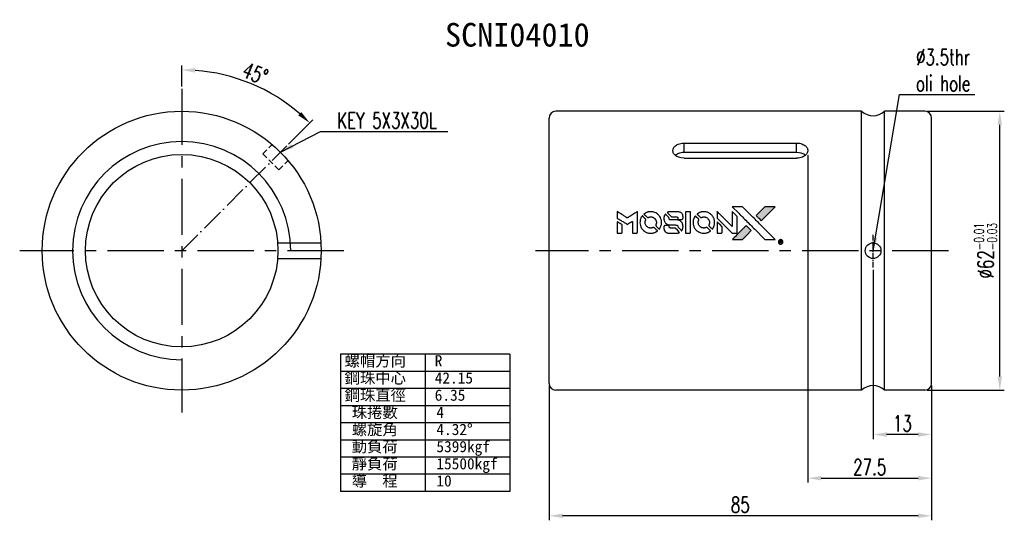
# Model space of a CAD drawing. Extents: x 28 to 247, y 49 to 160.
import ezdxf

# ---------------------------------------------------------------- set-up
doc = ezdxf.new("R2010")
doc.units = 0
doc.header["$MEASUREMENT"] = 0
for name, pattern in [('CENTER', [2, 1.25, -0.25, 0.25, -0.25]), ('CL-5', [7.1, 5, -1, 0.1, -1]), ('HIDDEN', [0.375, 0.25, -0.125])]:
    doc.linetypes.add(name, pattern=pattern)
doc.layers.get('0').update_dxf_attribs({"linetype": 'CONTINUOUS'})
doc.layers.add('CL', color=1, linetype='CL-5')
doc.layers.add('HID', color=2, linetype='HIDDEN')
doc.styles.add('CHN', font='SIMPLEX.shx', dxfattribs={"width": 0.7, "bigfont": 'CHINESET.shx'})
doc.styles.add('T', font='kaiu.ttf')
doc.dimstyles.get("Standard").update_dxf_attribs({"dimscale": 0, "dimtxt": 4, "dimasz": 3, "dimexe": 1, "dimexo": 0.5, "dimgap": 1, "dimtad": 1, "dimdsep": 46, "dimtxsty": 'CHN', "dimcen": 0.09, "dimclrd": 256, "dimclre": 256, "dimclrt": 256, "dimadec": 0, "dimazin": 0, "dimtp": 1, "dimtm": 1, "dimtfac": 0.6, "dimtix": 1, "dimtmove": 2, "dimatfit": 3, "dimfxl": 1, "dimtvp": 0.85, "dimtolj": 1, "dimarcsym": 0})

# ---------------------------------------------------------------- blocks, each defined once
blk = doc.blocks.new('*D4')
at = {"color": 0, "lineweight": -2, "transparency": 16777216}
for p, q in [((229.93, 139.57), (247.09, 139.57)), ((246.09, 80.57), (246.09, 136.57)), ((229.93, 77.57), (247.09, 77.57))]:
    blk.add_line(p, q, dxfattribs=at)
at = {"color": 0, "transparency": 16777216}
for points in [[(245.59, 136.57), (246.59, 136.57), (246.09, 139.57)], [(245.59, 80.57), (246.59, 80.57), (246.09, 77.57)]]:
    blk.add_solid(points, dxfattribs=at)
at = {"color": 0, "transparency": 16777216, "insert": (242.94, 108.57), "char_height": 3.5, "attachment_point": 5, "rotation": 90, "style": 'CHN'}
blk.add_mtext('\\A1;%%C62{\\H2.1;\\S-0.01^ -0.03;}', dxfattribs=at)
blk = doc.blocks.new('*D3')
at = {"color": 0, "lineweight": -2, "transparency": 16777216}
for p, q in [((203.43, 129.8), (203.43, 57)), ((230.93, 78.57), (230.93, 57)), ((206.43, 58), (227.93, 58))]:
    blk.add_line(p, q, dxfattribs=at)
at = {"color": 0, "transparency": 16777216}
for points in [[(206.43, 58.5), (206.43, 57.5), (203.43, 58)], [(227.93, 58.5), (227.93, 57.5), (230.93, 58)]]:
    blk.add_solid(points, dxfattribs=at)
at = {"color": 0, "transparency": 16777216, "insert": (217.18, 60.45), "char_height": 3.5, "attachment_point": 5, "style": 'CHN'}
blk.add_mtext('\\A1;27.5', dxfattribs=at)
blk = doc.blocks.new('*D2')
at = {"color": 0, "lineweight": -2, "transparency": 16777216}
for p, q in [((217.93, 104.32), (217.93, 66.7)), ((230.93, 78.57), (230.93, 66.7)), ((227.93, 67.7), (220.93, 67.7))]:
    blk.add_line(p, q, dxfattribs=at)
at = {"color": 0, "transparency": 16777216}
for points in [[(220.93, 68.2), (220.93, 67.2), (217.93, 67.7)], [(227.93, 68.2), (227.93, 67.2), (230.93, 67.7)]]:
    blk.add_solid(points, dxfattribs=at)
at = {"color": 0, "transparency": 16777216, "insert": (224.43, 70.15), "char_height": 3.5, "attachment_point": 5, "style": 'CHN'}
blk.add_mtext('\\A1;13', dxfattribs=at)
blk = doc.blocks.new('*D1')
at = {"color": 0, "lineweight": -2, "transparency": 16777216}
for p, q in [((145.93, 78.57), (145.93, 48.63)), ((230.93, 78.57), (230.93, 48.63)), ((227.93, 49.63), (148.93, 49.63))]:
    blk.add_line(p, q, dxfattribs=at)
at = {"color": 0, "transparency": 16777216}
for points in [[(148.93, 50.13), (148.93, 49.13), (145.93, 49.63)], [(227.93, 50.13), (227.93, 49.13), (230.93, 49.63)]]:
    blk.add_solid(points, dxfattribs=at)
at = {"color": 0, "transparency": 16777216, "insert": (188.43, 52.08), "char_height": 3.5, "attachment_point": 5, "style": 'CHN'}
blk.add_mtext('\\A1;85', dxfattribs=at)
blk = doc.blocks.new('*D5')
at = {"color": 0, "lineweight": -2, "transparency": 16777216}
for p, q in [((64.28, 145.07), (64.28, 149.77)), ((87.98, 132.24), (93.44, 137.69))]:
    blk.add_line(p, q, dxfattribs=at)
blk.add_arc((64.28, 108.54), 40.24, 49.2728, 85.7272, dxfattribs=at)
at = {"color": 0, "transparency": 16777216}
for points in [[(67.26, 148.16), (67.29, 149.16), (64.28, 148.77)], [(90.87, 139.39), (90.19, 138.66), (92.73, 136.99)]]:
    blk.add_solid(points, dxfattribs=at)
at = {"color": 0, "transparency": 16777216, "insert": (80.61, 147.97), "char_height": 3.5, "attachment_point": 5, "rotation": 337.5, "style": 'CHN'}
blk.add_mtext('\\A1;45°', dxfattribs=at)

msp = doc.modelspace()

# ---------------------------------------------------------------- hatches: boundary and pattern name
at = {"linetype": 'Continuous'}
h = msp.add_hatch(color=0, dxfattribs=at)
h.dxf.hatch_style = 1
h.paths.add_polyline_path([(196.176, 118.351), (195.042, 118.351), (193.907, 118.351), (192.93, 117.366, 0.000288), (192.555, 116.989, 0.000479), (192.239, 116.669, 0.000013), (191.954, 116.38, 0.197177), (191.952, 116.376, 0.1112764), (191.953, 116.373, 0.0015954), (192.299, 116.024, 0.0005055), (192.514, 115.808), (193.076, 115.246), (194.626, 116.799)])
h.paths.add_polyline_path([(189.871, 112.046), (190.864, 113.039), (190.301, 113.603, 0.000476), (190.084, 113.819, 0.0015067), (189.734, 114.166, 0.2256647), (189.729, 114.166, 0.0011115), (189.255, 113.693, 0.0003511), (188.961, 113.399, 0.000108), (187.719, 112.152, 0.0006916), (187.092, 111.52, 0.0000771), (186.658, 111.082, 0.1975269), (186.652, 111.066, 0.2961744), (186.656, 111.059, 0.0041949), (187.212, 111.053, 0.0005293), (187.765, 111.053), (188.878, 111.053)])

# ---------------------------------------------------------------- linework, layer by layer
at = {"color": 0, "linetype": 'CENTER', "ltscale": 10}
for p, q in [((64.276, 144.573), (64.276, 72.573)), ((100.276, 108.573), (28.276, 108.573)), ((234.657, 108.573), (142.93, 108.573))]:
    msp.add_line(p, q, dxfattribs=at)
at = {"color": 0, "linetype": 'Continuous', "ltscale": 5}
for p, q in [((145.93, 79.073), (145.93, 138.073)), ((215.38, 139.573), (147.43, 139.573)), ((229.43, 139.573), (220.479, 139.573)), ((230.93, 79.073), (230.93, 138.073)), ((215.38, 77.573), (147.43, 77.573)), ((229.43, 77.573), (220.479, 77.573))]:
    msp.add_line(p, q, dxfattribs=at)
at = {"color": 0}
for p, q in [((215.38, 77.573), (215.38, 139.573)), ((220.479, 77.573), (220.479, 139.573)), ((137.223, 85.548), (99.601, 85.548)), ((99.601, 85.548), (99.601, 55.048)), ((118.412, 85.548), (118.412, 55.048)), ((137.223, 85.548), (137.223, 55.048)), ((137.223, 81.735), (99.601, 81.735)), ((137.223, 77.923), (99.601, 77.923)), ((137.223, 74.11), (99.601, 74.11)), ((137.223, 70.298), (99.601, 70.298)), ((137.223, 66.485), (99.601, 66.485)), ((137.223, 62.673), (99.601, 62.673)), ((137.223, 58.86), (99.601, 58.86)), ((137.223, 55.048), (99.601, 55.048))]:
    msp.add_line(p, q, dxfattribs=at)
at = {"color": 0, "linetype": 'Continuous'}
for p, q in [((175.93, 132.511), (200.93, 132.511)), ((175.93, 130.471), (175.93, 132.511)), ((200.93, 130.471), (200.93, 132.511)), ((175.93, 130.471), (200.93, 130.471)), ((175.93, 129.139), (200.93, 129.139))]:
    msp.add_line(p, q, dxfattribs=at)
at = {"color": 0, "ltscale": 5}
for p, q in [((85.605, 110.323), (95.227, 110.323)), ((85.605, 106.823), (95.227, 106.823))]:
    msp.add_line(p, q, dxfattribs=at)
at = {"color": 0, "linetype": 'Continuous'}
for points in [[(175.93, 129.139), (175.304, 129.193), (175.001, 129.26), (174.74, 129.342), (174.518, 129.434), (174.332, 129.528), (174.129, 129.655), (173.972, 129.776), (173.815, 129.926), (173.704, 130.057), (173.604, 130.207), (173.524, 130.366), (173.471, 130.521), (173.437, 130.698), (173.43, 130.825), (173.43, 130.825), (173.484, 131.175), (173.55, 131.341), (173.637, 131.497), (173.741, 131.64), (173.859, 131.769), (174.031, 131.922), (174.21, 132.048), (174.387, 132.151), (174.616, 132.259), (174.895, 132.36), (175.205, 132.438), (175.505, 132.486), (175.823, 132.509), (175.93, 132.511)], [(200.93, 132.511), (201.556, 132.457), (201.859, 132.39), (202.12, 132.307), (202.342, 132.216), (202.528, 132.121), (202.73, 131.994), (202.887, 131.873), (203.045, 131.724), (203.155, 131.593), (203.256, 131.443), (203.336, 131.283), (203.389, 131.128), (203.423, 130.952), (203.43, 130.825), (203.43, 130.825), (203.375, 130.474), (203.31, 130.309), (203.223, 130.153), (203.118, 130.01), (203.001, 129.881), (202.829, 129.728), (202.65, 129.602), (202.473, 129.499), (202.244, 129.391), (201.964, 129.29), (201.654, 129.211), (201.355, 129.164), (201.037, 129.141), (200.93, 129.139)], [(173.939, 129.805), (174.294, 130.06), (174.53, 130.182), (174.746, 130.27), (175.004, 130.351), (175.285, 130.414), (175.553, 130.452), (175.835, 130.47), (175.93, 130.471)], [(200.93, 130.471), (201.539, 130.421), (201.846, 130.354), (202.083, 130.281), (202.322, 130.186), (202.54, 130.075), (202.716, 129.965), (202.873, 129.846), (202.921, 129.805)]]:
    msp.add_lwpolyline(points, dxfattribs=at)
at = {"color": 0}
for points in [[(187.986, 116.987, -0.000056), (188.665, 116.306, -0.000021), (189.617, 115.352, -0.000021), (190.654, 114.312, -0.000025), (191.627, 113.338), (193.905, 111.053), (195.035, 111.056), (196.164, 111.058), (194.641, 112.591, 0.000274), (193.909, 113.328, 0.000123), (192.946, 114.295, 0.000121), (191.927, 115.316, 0.000165), (191.008, 116.238), (188.898, 118.351), (187.761, 118.351), (186.624, 118.351)], [(192.93, 117.366, 0.000288), (192.555, 116.988, 0.000479), (192.239, 116.669, 0.000013), (191.954, 116.38, 0.197177), (191.952, 116.376, 0.197497), (191.954, 116.372, 0.00004), (192.117, 116.207, 0.000836), (192.299, 116.024, 0.000505), (192.514, 115.808), (193.076, 115.246), (194.626, 116.799), (196.176, 118.351), (195.042, 118.351), (193.907, 118.351)], [(161.065, 116.533), (161.065, 115.811), (161.263, 115.69, -0.000297), (161.384, 115.615, -0.000037), (161.648, 115.453, -0.000043), (161.963, 115.261, -0.000036), (162.298, 115.055, 0.000044), (162.625, 114.854, 0.000063), (162.917, 114.676, 0.000035), (163.163, 114.525, 0.0009), (163.231, 114.484), (163.327, 114.425), (163.454, 114.503, 0.001175), (163.527, 114.548, 0.000208), (163.664, 114.633, 0.000225), (163.824, 114.733, 0.000203), (163.99, 114.837, -0.000711), (164.148, 114.935, -0.001119), (164.284, 115.019, -0.000263), (164.403, 115.092, -0.04589), (164.417, 115.099, -0.519312), (164.428, 115.091, -0.001914), (164.432, 114.897, -0.003124), (164.434, 114.578, -0.000285), (164.435, 113.782), (164.435, 112.459), (164.896, 112.459, 0.001727), (165.227, 112.46, 0.025279), (165.344, 112.467, 0.073886), (165.412, 112.484, 0.07426), (165.472, 112.521, 0.03264), (165.487, 112.536, 0.01784), (165.504, 112.556, 0.017712), (165.52, 112.577, 0.026854), (165.532, 112.597), (165.556, 112.643), (165.559, 114.951), (165.562, 117.26), (165.537, 117.243, -0.004595), (165.519, 117.232, -0.00016), (165.448, 117.188, -0.000298), (165.365, 117.137, -0.000208), (165.272, 117.079, 0.000986), (164.997, 116.908, 0.00025), (164.551, 116.629, 0.000268), (164.075, 116.331, 0.000436), (163.672, 116.077, -0.002932), (163.539, 115.995, -0.004718), (163.425, 115.926, -0.001113), (163.325, 115.867, -0.227179), (163.313, 115.866, -0.045982), (163.302, 115.872, -0.000145), (163.167, 115.954, -0.000825), (163.015, 116.048, -0.000517), (162.837, 116.159, 0.000056), (162.227, 116.538, 0.000289), (161.89, 116.747, 0.000481), (161.638, 116.903, 0.000418), (161.374, 117.065), (161.065, 117.256)], [(166.581, 116.261, 0.064158), (166.285, 115.707, 0.06356), (166.138, 115.093, 0.064004), (166.15, 114.467, 0.066747), (166.322, 113.873, 0.04321), (166.525, 113.502, 0.044737), (166.786, 113.176, 0.044901), (167.101, 112.902, 0.044184), (167.461, 112.688, 0.026293), (167.735, 112.573, 0.033344), (167.998, 112.498, 0.033227), (168.27, 112.459, 0.025815), (168.569, 112.451, 0.023119), (168.855, 112.471, 0.031044), (169.11, 112.518, 0.031337), (169.356, 112.595, 0.024258), (169.613, 112.709, 0.015622), (169.703, 112.757, 0.008495), (169.811, 112.822, 0.008415), (169.913, 112.889, 0.020814), (169.985, 112.942), (170.018, 112.969), (169.674, 113.316, 0.002843), (169.416, 113.574, 0.033917), (169.31, 113.666, 0.087906), (169.23, 113.706, 0.073302), (169.136, 113.72, 0.022047), (169.09, 113.718, 0.026465), (169.048, 113.712, 0.022233), (169, 113.7, 0.009985), (168.939, 113.681, -0.039011), (168.717, 113.626, -0.044398), (168.499, 113.609, -0.045096), (168.284, 113.63, -0.04265), (168.073, 113.69, -0.071154), (167.774, 113.855, -0.068827), (167.53, 114.098, -0.068713), (167.36, 114.399, -0.070507), (167.281, 114.731, -0.028605), (167.275, 114.874, -0.031418), (167.287, 115.012, -0.031044), (167.315, 115.148, -0.02668), (167.362, 115.288, 0.038913), (167.387, 115.37, 0.043732), (167.398, 115.452, 0.047754), (167.395, 115.527, 0.075756), (167.376, 115.589, 0.07294), (167.354, 115.621, 0.003456), (167.267, 115.716, 0.005023), (167.152, 115.836, 0.002422), (167.002, 115.988, 0.000819), (166.867, 116.124, 0.001349), (166.752, 116.238, 0.0001), (166.649, 116.34, 0.205335), (166.645, 116.342, 0.219821), (166.641, 116.34, 0.002494), (166.623, 116.318, 0.007089), (166.604, 116.292, 0.004494)], [(168.268, 117.234, 0.024131), (168.063, 117.202, 0.022344), (167.856, 117.15, 0.021883), (167.651, 117.079, 0.020884), (167.449, 116.989, 0.010669), (167.335, 116.929, 0.010389), (167.222, 116.863, 0.010913), (167.121, 116.799, 0.022227), (167.046, 116.744), (167.018, 116.721), (167.381, 116.365, 0.002452), (167.522, 116.227, 0.003628), (167.648, 116.107, 0.001662), (167.756, 116.007, 0.070159), (167.782, 115.989, 0.047671), (167.803, 115.981, 0.018624), (167.833, 115.974, 0.017921), (167.866, 115.968, 0.018804), (167.899, 115.965, 0.018255), (167.945, 115.964, 0.041312), (167.979, 115.968, 0.037164), (168.014, 115.977, 0.012342), (168.065, 115.996, -0.015101), (168.186, 116.04, -0.035998), (168.279, 116.064, -0.033244), (168.378, 116.075, -0.011249), (168.524, 116.079, -0.004059), (168.643, 116.078, -0.019693), (168.711, 116.074, -0.027943), (168.766, 116.066, -0.014411), (168.834, 116.049, -0.033089), (168.996, 115.994, -0.033887), (169.149, 115.917, -0.034021), (169.288, 115.822, -0.033942), (169.414, 115.708, -0.02816), (169.526, 115.578, -0.035032), (169.614, 115.444, -0.035269), (169.683, 115.301, -0.029196), (169.735, 115.14, -0.037862), (169.769, 114.954, -0.043657), (169.772, 114.775, -0.043064), (169.744, 114.595, -0.035184), (169.685, 114.41, 0.033699), (169.656, 114.322, 0.052815), (169.645, 114.243, 0.059167), (169.651, 114.171, 0.058972), (169.673, 114.102, 0.059208), (169.707, 114.048, 0.021125), (169.766, 113.98, 0.008691), (169.875, 113.868, 0.000851), (170.145, 113.603, 0.001873), (170.283, 113.468, 0.013884), (170.351, 113.406, 0.022355), (170.393, 113.373, 0.341453), (170.41, 113.374, 0.073011), (170.444, 113.412, 0.004587), (170.527, 113.538, 0.00748), (170.608, 113.67, 0.016837), (170.664, 113.772, 0.028606), (170.774, 114.022, 0.031352), (170.851, 114.275, 0.031004), (170.896, 114.539, 0.0268), (170.911, 114.819, 0.026698), (170.895, 115.116, 0.03002), (170.847, 115.398, 0.030357), (170.767, 115.669, 0.028554), (170.653, 115.935, 0.062944), (170.325, 116.427, 0.062206), (169.883, 116.825, 0.062448), (169.359, 117.1, 0.064355), (168.788, 117.234, 0.017377), (168.674, 117.242, 0.008369), (168.528, 117.244, 0.008367), (168.381, 117.242, 0.01757)], [(171.696, 116.619, 0.023289), (171.623, 116.505, 0.026845), (171.564, 116.39, 0.026047), (171.517, 116.266, 0.019751), (171.478, 116.126, 0.013249), (171.462, 116.047, 0.025169), (171.453, 115.982, 0.016532), (171.449, 115.902, 0.002937), (171.448, 115.751, 0.003317), (171.449, 115.616, 0.011808), (171.452, 115.53, 0.01777), (171.458, 115.465, 0.021476), (171.469, 115.405, 0.04325), (171.548, 115.151, 0.045753), (171.669, 114.919, 0.04649), (171.827, 114.717, 0.047672), (172.02, 114.549, 0.025315), (172.102, 114.496, 0.015208), (172.205, 114.441, 0.01512), (172.313, 114.392, 0.022488), (172.41, 114.356, 0.027857), (172.56, 114.317, 0.034138), (172.705, 114.298, 0.014286), (172.925, 114.29, 0.00124), (173.485, 114.289, -0.00103), (173.829, 114.288, -0.002552), (174.081, 114.286, -0.001594), (174.272, 114.282, -0.047676), (174.32, 114.277, -0.085307), (174.404, 114.243, -0.097789), (174.467, 114.185, -0.085947), (174.509, 114.1, -0.051339), (174.529, 113.99, 0.014634), (174.533, 113.952, 0.015028), (174.54, 113.915, 0.014927), (174.547, 113.883, 0.059415), (174.555, 113.864, 0.070595), (174.584, 113.824, 0.00028), (174.98, 113.423, 0.000111), (175.387, 113.013, 0.200239), (175.404, 113.006, 0.268906), (175.415, 113.012, 0.001866), (175.471, 113.111, 0.007532), (175.523, 113.206, 0.017818), (175.558, 113.279, 0.013256), (175.59, 113.36, 0.011636), (175.62, 113.445, 0.011528), (175.646, 113.533, 0.012303), (175.668, 113.62, 0.0423), (175.686, 113.756, 0.013657), (175.69, 113.959, 0.013857), (175.682, 114.164, 0.037428), (175.663, 114.308, 0.014927), (175.639, 114.404, 0.0122), (175.608, 114.505, 0.012518), (175.574, 114.599, 0.023062), (175.541, 114.674, 0.065961), (175.358, 114.943, 0.06055), (175.107, 115.165, 0.059676), (174.806, 115.323, 0.060497), (174.478, 115.404, 0.025683), (174.408, 115.409, 0.001528), (174.195, 115.413, 0.002124), (173.927, 115.415, 0.001173), (173.599, 115.416, -0.000809), (173.025, 115.417, -0.017164), (172.854, 115.423, -0.063931), (172.765, 115.441, -0.108429), (172.7, 115.481, -0.052941), (172.663, 115.524, -0.063675), (172.638, 115.572, -0.050562), (172.623, 115.632, -0.020337), (172.614, 115.717, 0.009897), (172.61, 115.769, 0.016482), (172.604, 115.813, 0.019019), (172.597, 115.847, 0.06043), (172.589, 115.869, 0.076267), (172.552, 115.919, 0.00054), (172.177, 116.291, 0.000307), (171.792, 116.669, 0.142594), (171.762, 116.686, 0.232419), (171.753, 116.684, 0.022995), (171.736, 116.668, 0.024627), (171.717, 116.646, 0.015407)], [(172.742, 117.238, 0.018538), (172.67, 117.229, 0.010695), (172.584, 117.213, 0.01068), (172.499, 117.193, 0.017678), (172.428, 117.172, 0.013849), (172.347, 117.143, 0.011814), (172.264, 117.107, 0.004513), (172.186, 117.072, 0.290035), (172.179, 117.06, 0.196418), (172.181, 117.053, 0.000124), (172.319, 116.913, 0.001477), (172.473, 116.757, 0.000898), (172.656, 116.574), (173.133, 116.097), (173.73, 116.094, -0.001471), (174.181, 116.09, -0.028714), (174.32, 116.081, -0.097073), (174.398, 116.055, -0.084199), (174.465, 116.001, -0.042698), (174.496, 115.958, -0.053912), (174.518, 115.914, -0.051004), (174.529, 115.864, -0.032967), (174.533, 115.804, 0.00807), (174.534, 115.774, 0.003023), (174.536, 115.731, 0.002994), (174.538, 115.684, 0.003629), (174.541, 115.641), (174.548, 115.539), (175.005, 115.539, 0.001618), (175.223, 115.539, 0.005206), (175.368, 115.542, 0.00535), (175.469, 115.546, 0.060675), (175.508, 115.552, 0.048484), (175.53, 115.561, 0.02389), (175.556, 115.577, 0.022812), (175.582, 115.596, 0.02462), (175.606, 115.617, 0.061781), (175.653, 115.674, 0.080179), (175.678, 115.736, 0.048561), (175.691, 115.826, 0.010021), (175.694, 115.984, 0.016602), (175.687, 116.197, 0.031409), (175.665, 116.368, 0.036474), (175.624, 116.516, 0.03439), (175.562, 116.659, 0.065928), (175.405, 116.886, 0.069066), (175.196, 117.06, 0.065697), (174.939, 117.176, 0.051559), (174.637, 117.234, 0.020904), (174.476, 117.242, 0.000451), (173.686, 117.244, 0.000419), (172.892, 117.245, 0.022759)], [(176.243, 114.855), (176.246, 112.464), (176.715, 112.464), (177.184, 112.464), (177.24, 112.493, 0.071429), (177.286, 112.526, 0.054799), (177.326, 112.573, 0.053585), (177.356, 112.63, 0.060698), (177.372, 112.689, 0.033975), (177.378, 112.787, 0.000112), (177.379, 114.003, 0.000726), (177.377, 115.193, 0.001084), (177.371, 116.233), (177.364, 117.246), (176.802, 117.246), (176.241, 117.246)], [(178.38, 116.257, 0.018008), (178.312, 116.154, 0.009842), (178.236, 116.023, 0.009807), (178.165, 115.886, 0.015716), (178.11, 115.767, 0.048467), (177.975, 115.34, 0.045841), (177.922, 114.886, 0.046006), (177.953, 114.431, 0.049638), (178.066, 114.002, 0.064819), (178.362, 113.444, 0.06695), (178.787, 112.988, 0.066691), (179.32, 112.658, 0.063505), (179.93, 112.474, 0.03135), (180.086, 112.457, 0.010439), (180.316, 112.453, 0.010391), (180.545, 112.457, 0.032408), (180.699, 112.474, 0.015696), (180.879, 112.511, 0.018095), (181.049, 112.558, 0.018551), (181.211, 112.616, 0.018352), (181.368, 112.686, 0.015568), (181.472, 112.741, 0.009832), (181.59, 112.811, 0.009795), (181.701, 112.883, 0.023727), (181.779, 112.941), (181.81, 112.967), (181.466, 113.315, 0.001528), (181.271, 113.512, 0.010022), (181.171, 113.608, 0.019586), (181.107, 113.663, 0.061865), (181.058, 113.693, 0.055054), (180.985, 113.717, 0.061607), (180.91, 113.722, 0.048725), (180.824, 113.71, 0.020221), (180.71, 113.677, -0.017722), (180.588, 113.641, -0.02685), (180.479, 113.62, -0.02759), (180.371, 113.61, -0.020233), (180.25, 113.611, -0.04793), (180.02, 113.645, -0.048386), (179.802, 113.721, -0.047866), (179.6, 113.84, -0.044964), (179.419, 113.996, -0.04333), (179.268, 114.184, -0.050921), (179.16, 114.385, -0.051473), (179.097, 114.602, -0.0459), (179.075, 114.835, -0.019014), (179.079, 114.949, -0.024114), (179.092, 115.052, -0.025081), (179.115, 115.151, -0.023892), (179.147, 115.249, 0.008624), (179.175, 115.325, 0.026486), (179.19, 115.379, 0.035074), (179.198, 115.424, 0.02756), (179.199, 115.474, 0.087163), (179.183, 115.555, 0.073291), (179.14, 115.63, 0.028074), (179.046, 115.738, 0.002594), (178.797, 115.99), (178.442, 116.345)], [(180.058, 117.233, 0.023681), (179.859, 117.203, 0.022402), (179.661, 117.154, 0.021929), (179.463, 117.085, 0.020503), (179.268, 116.999, 0.013745), (179.157, 116.94, 0.009767), (179.036, 116.869, 0.009658), (178.925, 116.798, 0.027804), (178.853, 116.743), (178.825, 116.72), (179.176, 116.369, 0.002053), (179.346, 116.2, 0.006738), (179.46, 116.091, 0.007826), (179.541, 116.018, 0.063909), (179.582, 115.99, 0.061532), (179.645, 115.968, 0.068674), (179.709, 115.963, 0.052072), (179.785, 115.975, 0.019648), (179.889, 116.008, -0.018366), (180.015, 116.047, -0.0288), (180.127, 116.071, -0.029061), (180.239, 116.082, -0.019155), (180.369, 116.082, -0.053809), (180.65, 116.041, -0.058833), (180.907, 115.941, -0.058566), (181.135, 115.783, -0.052525), (181.329, 115.572, -0.044733), (181.438, 115.393, -0.040573), (181.518, 115.191, -0.041123), (181.564, 114.982, -0.04951), (181.571, 114.781, -0.017369), (181.561, 114.687, -0.024255), (181.546, 114.603, -0.023787), (181.522, 114.521, -0.015798), (181.488, 114.429, 0.010631), (181.465, 114.37, 0.033653), (181.454, 114.33, 0.037806), (181.448, 114.291, 0.016307), (181.447, 114.239, 0.068179), (181.461, 114.137, 0.095747), (181.502, 114.056, 0.033418), (181.598, 113.947, 0.002133), (181.901, 113.65, 0.001452), (182.073, 113.484, 0.012393), (182.152, 113.412, 0.020479), (182.199, 113.374, 0.344362), (182.218, 113.375, 0.074287), (182.255, 113.416, 0.005454), (182.338, 113.546, 0.008391), (182.42, 113.682, 0.017097), (182.479, 113.792, 0.027375), (182.575, 114.019, 0.02835), (182.645, 114.252, 0.027723), (182.69, 114.497, 0.023913), (182.71, 114.758, 0.027047), (182.702, 115.07, 0.031685), (182.659, 115.364, 0.032425), (182.581, 115.644, 0.031013), (182.467, 115.916, 0.037914), (182.276, 116.238, 0.040153), (182.041, 116.521, 0.039834), (181.763, 116.764, 0.036173), (181.441, 116.97, 0.040752), (181.125, 117.108, 0.035885), (180.777, 117.201, 0.035491), (180.415, 117.243, 0.037615)], [(183.271, 116.544), (183.271, 115.818), (184.953, 114.138), (186.635, 112.459), (187.104, 112.462, 0.0008), (187.405, 112.464, 0.010795), (187.515, 112.467, 0.030495), (187.576, 112.474, 0.080372), (187.617, 112.488, 0.03816), (187.657, 112.514, 0.041799), (187.692, 112.545, 0.042486), (187.72, 112.581, 0.042078), (187.742, 112.621, 0.099276), (187.755, 112.678, 0.003302), (187.758, 112.911, 0.002586), (187.76, 113.32, 0.000204), (187.758, 114.406), (187.755, 116.147), (187.195, 116.705), (186.635, 117.263), (186.63, 115.59), (186.624, 113.917), (184.978, 115.572, 0.000253), (184.345, 116.208, 0.000412), (183.807, 116.746, 0.000041), (183.325, 117.228, 0.041338), (183.301, 117.248), (183.271, 117.27)], [(161.065, 113.731), (161.065, 112.459), (161.528, 112.459, 0.000842), (161.823, 112.459, 0.010591), (161.934, 112.462, 0.028995), (161.997, 112.469, 0.069543), (162.041, 112.482, 0.051063), (162.082, 112.507, 0.039932), (162.121, 112.541, 0.039414), (162.154, 112.582, 0.045845), (162.179, 112.625, 0.094811), (162.19, 112.67, 0.007124), (162.194, 112.794, 0.004713), (162.197, 113.008, 0.000534), (162.197, 113.491), (162.196, 114.316), (162.08, 114.388, 0.000828), (161.74, 114.597, 0.000879), (161.406, 114.801, 0.000048), (161.079, 115, 0.137596), (161.07, 115.003, 0.413028), (161.068, 115.001, 0.000016), (161.066, 114.629, 0.000623), (161.065, 114.219, 0.000374)], [(171.632, 114.144, 0.065483), (171.577, 114.117, 0.053271), (171.527, 114.075, 0.052018), (171.486, 114.022, 0.0556), (171.457, 113.962, 0.036839), (171.447, 113.924, 0.026922), (171.441, 113.88, 0.016905), (171.438, 113.819, 0.004317), (171.438, 113.72, 0.016369), (171.445, 113.513, 0.029936), (171.467, 113.347, 0.03418), (171.506, 113.199, 0.031327), (171.565, 113.054, 0.046935), (171.673, 112.877, 0.054053), (171.807, 112.732, 0.053701), (171.971, 112.618, 0.045364), (172.164, 112.534, 0.032479), (172.335, 112.489, 0.03386), (172.508, 112.468, 0.013578), (172.78, 112.46, 0.001155), (173.479, 112.462, 0.000413), (174.08, 112.465, 0.005008), (174.31, 112.469, 0.013199), (174.441, 112.476, 0.033956), (174.535, 112.489, 0.013909), (174.631, 112.513, 0.010864), (174.735, 112.544, 0.010938), (174.83, 112.577, 0.028702), (174.895, 112.606), (174.945, 112.632), (174.463, 113.121), (173.981, 113.609), (173.418, 113.609, -0.001504), (173.176, 113.609, -0.00328), (172.991, 113.611, -0.001901), (172.847, 113.615, -0.061333), (172.812, 113.62, -0.063621), (172.764, 113.64, -0.048633), (172.716, 113.674, -0.046769), (172.675, 113.718, -0.047961), (172.643, 113.769, -0.02678), (172.624, 113.811, -0.050957), (172.614, 113.848, -0.029398), (172.609, 113.897, -0.00401), (172.605, 114), (172.6, 114.166), (172.147, 114.166, 0.001061), (171.876, 114.165, 0.009147), (171.755, 114.162, 0.020721), (171.683, 114.156, 0.051619)], [(183.271, 113.725), (183.271, 112.458), (183.743, 112.461), (184.215, 112.464), (184.27, 112.498, 0.03146), (184.295, 112.516, 0.026444), (184.319, 112.538, 0.026444), (184.341, 112.562, 0.031457), (184.358, 112.587), (184.392, 112.641), (184.395, 113.268), (184.399, 113.896), (183.843, 114.444, 0.000745), (183.63, 114.654, 0.001228), (183.449, 114.831, 0.000087), (183.286, 114.989, 0.195134), (183.28, 114.992, 0.412117), (183.276, 114.988, 0.000048), (183.273, 114.62, 0.00109), (183.271, 114.211, 0.000653)], [(188.962, 113.399, 0.000108), (187.719, 112.152, 0.000692), (187.091, 111.519, 0.000077), (186.658, 111.082, 0.197527), (186.652, 111.066, 0.410182), (186.659, 111.059, 0.000493), (186.891, 111.056, 0.002424), (187.212, 111.053, 0.000529), (187.765, 111.053), (188.878, 111.053), (189.871, 112.046), (190.864, 113.039), (190.301, 113.603, 0.000476), (190.084, 113.819, 0.000789), (189.901, 114.001, 0.000035), (189.736, 114.164, 0.19758), (189.732, 114.166, 0.198396), (189.728, 114.164, 0.000019), (189.503, 113.941, 0.000582), (189.255, 113.693, 0.000351)], [(197.256, 111.013, 0.082374), (197.11, 110.947, 0.083404), (196.994, 110.837, 0.082663), (196.92, 110.695, 0.07897), (196.894, 110.534, 0.084941), (196.925, 110.354, 0.08953), (197.013, 110.198, 0.090743), (197.15, 110.084, 0.090193), (197.318, 110.026, 0.10067), (197.508, 110.035, 0.099454), (197.681, 110.117, 0.097736), (197.811, 110.262, 0.09365), (197.879, 110.447, 0.07584), (197.88, 110.589, 0.068415), (197.84, 110.73, 0.068328), (197.763, 110.856, 0.075277), (197.658, 110.952, 0.059367), (197.568, 110.997, 0.048986), (197.465, 111.023, 0.048519), (197.357, 111.029, 0.055347)], [(197.186, 110.523), (197.186, 110.238), (197.219, 110.238), (197.252, 110.238), (197.255, 110.358), (197.258, 110.478), (197.328, 110.481), (197.398, 110.485), (197.446, 110.409, -0.003356), (197.467, 110.376, -0.002757), (197.488, 110.341, -0.002784), (197.508, 110.309, -0.007382), (197.521, 110.286, 0.019487), (197.537, 110.258, 0.098302), (197.55, 110.246, 0.116932), (197.565, 110.24, 0.032798), (197.591, 110.238), (197.634, 110.238), (197.604, 110.291, 0.005748), (197.588, 110.317, 0.002522), (197.568, 110.35, 0.002495), (197.546, 110.385, 0.00334), (197.525, 110.417), (197.477, 110.489), (197.516, 110.509, 0.066516), (197.554, 110.536, 0.085926), (197.58, 110.569, 0.082934), (197.594, 110.61, 0.05747), (197.596, 110.66, 0.023576), (197.592, 110.689, 0.043538), (197.586, 110.711, 0.050891), (197.577, 110.731, 0.049897), (197.564, 110.747, 0.067884), (197.527, 110.778, 0.077412), (197.485, 110.796, 0.049266), (197.425, 110.805, 0.012208), (197.326, 110.807), (197.186, 110.807)], [(197.491, 110.717, -0.120545), (197.512, 110.69, -0.09136), (197.521, 110.654, -0.087576), (197.517, 110.616, -0.098026), (197.499, 110.583, -0.079907), (197.483, 110.568, -0.087697), (197.463, 110.56, -0.041371), (197.432, 110.555, -0.005557), (197.365, 110.552), (197.253, 110.549), (197.253, 110.644), (197.253, 110.74), (197.357, 110.74, -0.007471), (197.415, 110.739, -0.035301), (197.448, 110.736, -0.060486), (197.471, 110.729, -0.063546)]]:
    msp.add_lwpolyline(points, format="xyb", close=True, dxfattribs=at)
at = {"color": 0, "ltscale": 5}
msp.add_circle((64.276, 108.573), 31, dxfattribs=at)
at = {"color": 0, "linetype": 'Continuous', "ltscale": 5}
msp.add_circle((64.276, 108.573), 21.4, dxfattribs=at)
at = {"color": 0}
msp.add_circle((217.93, 108.573), 1.75, dxfattribs=at)
at = {"color": 0, "linetype": 'Continuous', "ltscale": 5}
for centre, radius, start, end in [((147.43, 138.073), 1.5, 90, 180), ((229.43, 138.073), 1.5, 0, 90), ((64.276, 108.573), 24.25, 0, 270), ((147.43, 79.073), 1.5, 180, 270), ((229.43, 79.073), 1.5, 270, 0)]:
    msp.add_arc(centre, radius, start, end, dxfattribs=at)
at = {"color": 0}
for centre, start, end in [((217.93, 142.323), 227.16657, 312.83343), ((217.93, 74.823), 47.16657, 132.83343)]:
    msp.add_arc(centre, 3.75, start, end, dxfattribs=at)
at = {"layer": 'CL', "color": 0}
msp.add_line((64.314, 108.573), (87.63, 131.889), dxfattribs=at)
at = {"layer": 'CL', "color": 0, "linetype": 'CENTER'}
msp.add_line((217.93, 104.823), (217.93, 112.323), dxfattribs=at)
at = {"layer": 'HID', "color": 0, "ltscale": 5}
for p, q in [((82.326, 130.121), (84.378, 132.172)), ((82.326, 130.121), (85.862, 126.585)), ((85.862, 126.585), (87.91, 128.634))]:
    msp.add_line(p, q, dxfattribs=at)

# ---------------------------------------------------------------- texts
at = {"color": 0, "style": 'T'}
for s, p in [('螺帽方向', (100.484, 82.842)), ('R', (120.513, 82.842)), ('鋼珠中心', (100.484, 79.029)), ('42.15', (120.513, 79.029)), ('鋼珠直徑', (100.484, 75.217)), ('6.35', (120.513, 75.217)), ('珠捲數', (102.071, 71.404)), ('4', (120.883, 71.404)), ('螺旋角', (102.071, 67.591)), ('4.32%%D', (120.883, 67.591)), ('動負荷', (102.071, 63.779)), ('5399kgf', (120.883, 63.779)), ('靜負荷', (102.071, 59.966)), ('15500kgf', (120.883, 59.966)), ('導  程', (102.071, 56.154)), ('10', (120.883, 56.154))]:
    msp.add_text(s, height=2.5, dxfattribs=at).set_placement(p)
at = {"color": 0, "insert": (122.806, 156.535), "char_height": 5.25, "width": 15.81628, "attachment_point": 4, "style": 'T'}
msp.add_mtext('SCNI04010', dxfattribs=at)
at = {"color": 0, "char_height": 3.5, "attachment_point": 7, "style": 'CHN'}
for s, insert in [('\\A1;%%C3.5thr\\Poli hole', (227.482, 144.014)), ('\\A1;KEY 5X3X30L', (98.838, 135.77))]:
    msp.add_mtext(s, dxfattribs=dict(at, insert=insert))

# ---------------------------------------------------------------- dimensions: what is measured, and where the dimension line sits
at = {"color": 0}
dim = msp.add_angular_dim_2l(base=(84.395, 143.382), line1=((64.276, 144.573), (64.276, 72.573)), line2=((82.68, 126.939), (87.63, 131.889)), dimstyle='STANDARD', override={"dimscale": 1, "dimtxt": 3.5, "dimgap": 0.7, "dimclrd": 0, "dimclre": 0, "dimclrt": 0}, dxfattribs=at)
dim.commit()
dim.dimension.update_dxf_attribs({"geometry": '*D5', "text_midpoint": (80.612, 147.974)})
dim = msp.add_linear_dim(base=(246.094, 139.573), p1=(229.43, 77.573), p2=(229.43, 139.573), angle=90, text='%%C<>', dimstyle='STANDARD', override={"dimscale": 1, "dimtxt": 3.5, "dimgap": 0.7, "dimclrd": 0, "dimclre": 0, "dimclrt": 0, "dimtol": 1, "dimlim": 0, "dimtp": -0.01, "dimtm": 0.03}, dxfattribs=at)
dim.commit()
dim.dimension.update_dxf_attribs({"geometry": '*D4', "text_midpoint": (242.944, 108.573)})
for base, p1, p2, picture, middle in [((230.93, 58.003), (203.426, 130.297), (230.93, 79.073), '*D3', (217.178, 60.453)), ((217.93, 67.7), (230.93, 79.073), (217.93, 104.823), '*D2', (224.43, 70.15)), ((145.93, 49.629), (230.93, 79.073), (145.93, 79.073), '*D1', (188.43, 52.079))]:
    dim = msp.add_linear_dim(base=base, p1=p1, p2=p2, dimstyle='STANDARD', override={"dimscale": 1, "dimtxt": 3.5, "dimgap": 0.7, "dimclrd": 0, "dimclre": 0, "dimclrt": 0}, dxfattribs=at)
    dim.commit()
    dim.dimension.update_dxf_attribs({"geometry": picture, "text_midpoint": middle})

# ---------------------------------------------------------------- leaders
at = {"color": 0, "annotation_type": 0, "has_hookline": 1, "hookline_direction": 0}
for points, text_width in [([(217.93, 108.573), (223.782, 143.314), (226.782, 143.314)], 13.067), ([(86.215, 130.474), (95.138, 135.07), (98.138, 135.07)], 24.617)]:
    msp.add_leader(points, dimstyle='STANDARD', override={"dimscale": 1, "dimtxt": 3.5, "dimgap": 0.7, "dimtad": 1, "dimclrd": 0}, dxfattribs=dict(at, text_width=text_width))

doc.saveas('drawing.dxf')
